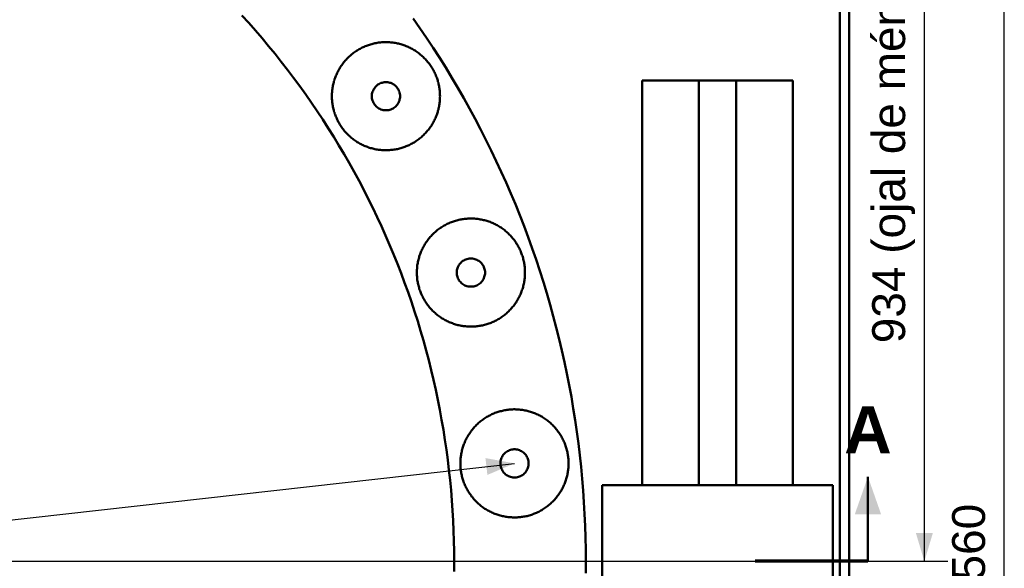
# Model space of a CAD drawing. Header units: millimetres. Extents: x 0 to 841, y 0 to 594.
# Tile 15 of 17: x 371 to 476, y 420 to 479. Entities that reach past the tile are written whole.
import ezdxf
from ezdxf.enums import TextEntityAlignment as Align

# ---------------------------------------------------------------- set-up
doc = ezdxf.new("R2010")
doc.units = ezdxf.units.MM
doc.linetypes.add('EJE', pattern=[31, 20, -4, 3, -4])
for name, color, linetype, lineweight in [('CORTE', 7, 'EJE', 70), ('COTA', 7, 'CONTINUOUS', 25), ('EJE', 7, 'EJE', 25), ('TXT', 7, 'CONTINUOUS', 25), ('VIS', 7, 'CONTINUOUS', 50)]:
    doc.layers.add(name, color=color, linetype=linetype, lineweight=lineweight)
doc.styles.add('STD', font='LiberationSans-Regular.ttf')
doc.styles.add('STDB', font='LiberationSans-Bold.ttf')

msp = doc.modelspace()

# ---------------------------------------------------------------- linework, layer by layer
at = {"layer": 'CORTE'}
msp.add_line((461.25, 420.97), (449.25, 420.97), dxfattribs=at)
at = {"layer": 'COTA'}
for p, q in [((475.75, 292.97), (475.75, 548.97)), ((467.25, 420.97), (467.25, 514.39)), ((331.25, 420.97), (423.67, 431.39)), ((423.67, 431.39), (423.67, 431.39)), ((332.75, 420.97), (469.75, 420.97))]:
    msp.add_line(p, q, dxfattribs=at)
for points in [[(423.67, 431.39), (420.58, 431.95), (420.78, 430.16)], [(461.25, 429.97), (459.85, 425.97), (462.65, 425.97)], [(467.25, 420.97), (468.15, 423.97), (466.35, 423.97)]]:
    msp.add_solid(points, dxfattribs=at)
at = {"layer": 'EJE'}
msp.add_line((213.25, 420.97), (449.25, 420.97), dxfattribs=at)
at = {"layer": 'VIS'}
msp.add_line((461.25, 420.97), (461.25, 429.97), dxfattribs=at)
for points in [[(458.25, 293.97), (458.25, 547.97)], [(459.25, 293.97), (459.25, 547.97)], [(417.25, 420.97), (417.24, 422.05), (417.22, 423.14), (417.19, 424.22), (417.14, 425.3), (417.08, 426.37), (417.01, 427.45), (416.92, 428.53), (416.82, 429.61), (416.7, 430.68), (416.57, 431.75), (416.43, 432.82), (416.27, 433.89), (416.1, 434.96), (415.92, 436.03), (415.73, 437.09), (415.52, 438.15), (415.3, 439.21), (415.06, 440.26), (414.81, 441.31), (414.55, 442.36), (414.27, 443.41), (413.98, 444.45), (413.68, 445.49), (413.37, 446.52), (413.04, 447.55), (412.7, 448.58), (412.35, 449.6), (411.98, 450.61), (411.6, 451.63), (411.21, 452.63), (410.81, 453.64), (410.39, 454.63), (409.96, 455.62), (409.52, 456.61), (409.07, 457.59), (408.6, 458.57), (408.12, 459.54), (407.63, 460.5), (407.13, 461.45), (406.61, 462.4), (406.09, 463.35), (405.55, 464.29), (405, 465.22), (404.44, 466.14), (403.86, 467.06), (403.28, 467.96), (402.68, 468.87), (402.07, 469.76), (401.46, 470.65), (400.83, 471.52), (400.18, 472.39), (399.53, 473.26), (398.87, 474.11), (398.2, 474.96), (397.51, 475.79), (396.82, 476.62), (396.12, 477.44), (395.4, 478.25), (394.68, 479.05)], [(417.25, 420.97), (417.24, 422.05), (417.22, 423.14), (417.19, 424.22), (417.14, 425.3), (417.08, 426.37), (417.01, 427.45), (416.92, 428.53), (416.82, 429.61), (416.7, 430.68), (416.57, 431.75), (416.43, 432.82), (416.27, 433.89), (416.1, 434.96), (415.92, 436.03), (415.73, 437.09), (415.52, 438.15), (415.3, 439.21), (415.06, 440.26), (414.81, 441.31), (414.55, 442.36), (414.27, 443.41), (413.98, 444.45), (413.68, 445.49), (413.37, 446.52), (413.04, 447.55), (412.7, 448.58), (412.35, 449.6), (411.98, 450.61), (411.6, 451.63), (411.21, 452.63), (410.81, 453.64), (410.39, 454.63), (409.96, 455.62), (409.52, 456.61), (409.07, 457.59), (408.6, 458.57), (408.12, 459.54), (407.63, 460.5), (407.13, 461.45), (406.61, 462.4), (406.09, 463.35), (405.55, 464.29), (405, 465.22), (404.44, 466.14), (403.86, 467.06), (403.28, 467.96), (402.68, 468.87), (402.07, 469.76), (401.46, 470.65), (400.83, 471.52), (400.18, 472.39), (399.53, 473.26), (398.87, 474.11), (398.2, 474.96), (397.51, 475.79), (396.82, 476.62), (396.12, 477.44), (395.4, 478.25), (394.68, 479.05)], [(431.25, 420.97), (431.24, 422.23), (431.22, 423.49), (431.18, 424.74), (431.12, 426), (431.05, 427.25), (430.97, 428.51), (430.86, 429.76), (430.75, 431.01), (430.61, 432.26), (430.46, 433.51), (430.3, 434.75), (430.12, 436), (429.92, 437.24), (429.71, 438.48), (429.48, 439.71), (429.24, 440.95), (428.98, 442.17), (428.7, 443.4), (428.41, 444.62), (428.11, 445.84), (427.79, 447.06), (427.45, 448.27), (427.1, 449.48), (426.74, 450.68), (426.36, 451.88), (425.96, 453.07), (425.55, 454.26), (425.12, 455.44), (424.68, 456.62), (424.23, 457.79), (423.76, 458.95), (423.27, 460.11), (422.77, 461.26), (422.26, 462.41), (421.73, 463.55), (421.19, 464.69), (420.63, 465.81), (420.06, 466.93), (419.48, 468.04), (418.88, 469.15), (418.27, 470.25), (417.64, 471.34), (417, 472.42), (416.35, 473.49), (415.68, 474.56), (415, 475.61), (414.31, 476.66), (413.6, 477.7), (412.88, 478.73)], [(415.75, 470.45), (415.74, 470.57), (415.74, 470.69), (415.73, 470.81), (415.73, 470.93), (415.71, 471.05), (415.7, 471.17), (415.68, 471.29), (415.67, 471.41), (415.64, 471.53), (415.62, 471.64), (415.59, 471.76), (415.57, 471.88), (415.53, 471.99), (415.5, 472.11), (415.47, 472.22), (415.43, 472.34), (415.39, 472.45), (415.34, 472.56), (415.3, 472.67), (415.25, 472.78), (415.2, 472.89), (415.15, 473), (415.1, 473.11), (415.04, 473.21), (414.98, 473.32), (414.92, 473.42), (414.86, 473.52), (414.79, 473.63), (414.72, 473.73), (414.65, 473.82), (414.58, 473.92), (414.51, 474.01), (414.43, 474.11), (414.36, 474.2), (414.28, 474.29), (414.2, 474.38), (414.11, 474.47), (414.03, 474.55), (413.94, 474.63), (413.85, 474.72), (413.76, 474.8), (413.67, 474.87), (413.58, 474.95), (413.49, 475.02), (413.39, 475.09), (413.29, 475.16), (413.19, 475.23), (413.09, 475.3), (412.99, 475.36), (412.89, 475.42), (412.78, 475.48), (412.68, 475.54), (412.57, 475.59), (412.46, 475.65), (412.35, 475.7), (412.24, 475.75), (412.13, 475.79), (412.02, 475.83), (411.91, 475.88), (411.8, 475.91), (411.68, 475.95), (411.57, 475.98), (411.45, 476.02), (411.33, 476.05), (411.22, 476.07), (411.1, 476.1), (410.98, 476.12), (410.86, 476.14), (410.74, 476.15), (410.62, 476.17), (410.5, 476.18), (410.39, 476.19), (410.27, 476.2), (410.15, 476.2), (410.03, 476.2), (409.91, 476.2), (409.79, 476.2), (409.67, 476.19), (409.55, 476.19), (409.43, 476.17), (409.31, 476.16), (409.19, 476.15), (409.07, 476.13), (408.95, 476.11), (408.83, 476.08), (408.72, 476.06), (408.6, 476.03), (408.48, 476), (408.37, 475.97), (408.25, 475.93), (408.14, 475.9), (408.03, 475.86), (407.91, 475.81), (407.8, 475.77), (407.69, 475.72), (407.58, 475.67), (407.47, 475.62), (407.37, 475.57), (407.26, 475.51), (407.16, 475.45), (407.05, 475.39), (406.95, 475.33), (406.85, 475.27), (406.75, 475.2), (406.65, 475.13), (406.55, 475.06), (406.46, 474.99), (406.36, 474.91), (406.27, 474.83), (406.18, 474.76), (406.09, 474.67), (406, 474.59), (405.92, 474.51), (405.84, 474.42), (405.75, 474.33), (405.67, 474.25), (405.59, 474.15), (405.52, 474.06), (405.44, 473.97), (405.37, 473.87), (405.3, 473.77), (405.23, 473.68), (405.17, 473.58), (405.1, 473.47), (405.04, 473.37), (404.98, 473.27), (404.92, 473.16), (404.87, 473.06), (404.81, 472.95), (404.76, 472.84), (404.72, 472.73), (404.67, 472.62), (404.62, 472.51), (404.58, 472.39), (404.54, 472.28), (404.51, 472.17), (404.47, 472.05), (404.44, 471.94), (404.41, 471.82), (404.38, 471.7), (404.36, 471.59), (404.34, 471.47), (404.32, 471.35), (404.3, 471.23), (404.28, 471.11), (404.27, 470.99), (404.26, 470.87), (404.25, 470.75), (404.25, 470.63), (404.25, 470.51), (404.25, 470.39), (404.25, 470.27), (404.25, 470.15), (404.26, 470.03), (404.27, 469.91), (404.28, 469.79), (404.3, 469.68), (404.32, 469.56), (404.34, 469.44), (404.36, 469.32), (404.38, 469.2), (404.41, 469.09), (404.44, 468.97), (404.47, 468.85), (404.51, 468.74), (404.54, 468.62), (404.58, 468.51), (404.62, 468.4), (404.67, 468.29), (404.72, 468.18), (404.76, 468.07), (404.81, 467.96), (404.87, 467.85), (404.92, 467.74), (404.98, 467.64), (405.04, 467.53), (405.1, 467.43), (405.17, 467.33), (405.23, 467.23), (405.3, 467.13), (405.37, 467.03), (405.44, 466.94), (405.52, 466.84), (405.59, 466.75), (405.67, 466.66), (405.75, 466.57), (405.84, 466.48), (405.92, 466.4), (406, 466.31), (406.09, 466.23), (406.18, 466.15), (406.27, 466.07), (406.36, 466), (406.46, 465.92), (406.55, 465.85), (406.65, 465.78), (406.75, 465.71), (406.85, 465.64), (406.95, 465.58), (407.05, 465.51), (407.16, 465.45), (407.26, 465.4), (407.37, 465.34), (407.47, 465.29), (407.58, 465.23), (407.69, 465.18), (407.8, 465.14), (407.91, 465.09), (408.03, 465.05), (408.14, 465.01), (408.25, 464.97), (408.37, 464.94), (408.48, 464.91), (408.6, 464.88), (408.72, 464.85), (408.83, 464.82), (408.95, 464.8), (409.07, 464.78), (409.19, 464.76), (409.31, 464.74), (409.43, 464.73), (409.55, 464.72), (409.67, 464.71), (409.79, 464.71), (409.91, 464.7), (410.03, 464.7), (410.15, 464.71), (410.27, 464.71), (410.39, 464.72), (410.5, 464.73), (410.62, 464.74), (410.74, 464.75), (410.86, 464.77), (410.98, 464.79), (411.1, 464.81), (411.22, 464.83), (411.33, 464.86), (411.45, 464.89), (411.57, 464.92), (411.68, 464.96), (411.8, 464.99), (411.91, 465.03), (412.02, 465.07), (412.13, 465.12), (412.24, 465.16), (412.35, 465.21), (412.46, 465.26), (412.57, 465.31), (412.68, 465.37), (412.78, 465.42), (412.89, 465.48), (412.99, 465.54), (413.09, 465.61), (413.19, 465.67), (413.29, 465.74), (413.39, 465.81), (413.49, 465.88), (413.58, 465.96), (413.67, 466.03), (413.76, 466.11), (413.85, 466.19), (413.94, 466.27), (414.03, 466.36), (414.11, 466.44), (414.2, 466.53), (414.28, 466.62), (414.36, 466.71), (414.43, 466.8), (414.51, 466.89), (414.58, 466.99), (414.65, 467.08), (414.72, 467.18), (414.79, 467.28), (414.86, 467.38), (414.92, 467.48), (414.98, 467.59), (415.04, 467.69), (415.1, 467.8), (415.15, 467.9), (415.2, 468.01), (415.25, 468.12), (415.3, 468.23), (415.34, 468.34), (415.39, 468.46), (415.43, 468.57), (415.47, 468.68), (415.5, 468.8), (415.53, 468.91), (415.57, 469.03), (415.59, 469.14), (415.62, 469.26), (415.64, 469.38), (415.67, 469.5), (415.68, 469.62), (415.7, 469.73), (415.71, 469.85), (415.73, 469.97), (415.73, 470.09), (415.74, 470.21), (415.74, 470.33), (415.75, 470.45)], [(411.5, 470.45), (411.49, 470.57), (411.48, 470.69), (411.45, 470.81), (411.42, 470.93), (411.38, 471.04), (411.32, 471.15), (411.26, 471.25), (411.19, 471.35), (411.12, 471.45), (411.03, 471.53), (410.94, 471.61), (410.85, 471.69), (410.75, 471.75), (410.64, 471.81), (410.53, 471.86), (410.41, 471.89), (410.3, 471.92), (410.18, 471.94), (410.06, 471.95), (409.93, 471.95), (409.81, 471.94), (409.7, 471.92), (409.58, 471.89), (409.46, 471.86), (409.35, 471.81), (409.25, 471.75), (409.14, 471.69), (409.05, 471.61), (408.96, 471.53), (408.87, 471.45), (408.8, 471.35), (408.73, 471.25), (408.67, 471.15), (408.62, 471.04), (408.57, 470.93), (408.54, 470.81), (408.51, 470.69), (408.5, 470.57), (408.5, 470.45), (408.5, 470.33), (408.51, 470.21), (408.54, 470.09), (408.57, 469.98), (408.62, 469.87), (408.67, 469.76), (408.73, 469.65), (408.8, 469.55), (408.87, 469.46), (408.96, 469.37), (409.05, 469.29), (409.14, 469.22), (409.25, 469.15), (409.35, 469.1), (409.46, 469.05), (409.58, 469.01), (409.7, 468.98), (409.81, 468.96), (409.93, 468.95), (410.06, 468.95), (410.18, 468.96), (410.3, 468.98), (410.41, 469.01), (410.53, 469.05), (410.64, 469.1), (410.75, 469.15), (410.85, 469.22), (410.94, 469.29), (411.03, 469.37), (411.12, 469.46), (411.19, 469.55), (411.26, 469.65), (411.32, 469.76), (411.38, 469.87), (411.42, 469.98), (411.45, 470.09), (411.48, 470.21), (411.49, 470.33), (411.5, 470.45)], [(437.25, 429.06), (437.25, 472.14)], [(437.25, 472.14), (443.25, 472.14)], [(443.25, 429.06), (443.25, 472.14)], [(443.25, 472.14), (447.25, 472.14)], [(447.25, 472.14), (453.25, 472.14)], [(447.25, 429.06), (447.25, 472.14)], [(453.25, 429.06), (453.25, 472.14)], [(424.78, 451.69), (424.78, 451.81), (424.78, 451.93), (424.77, 452.05), (424.76, 452.17), (424.75, 452.29), (424.74, 452.41), (424.72, 452.53), (424.7, 452.65), (424.68, 452.76), (424.66, 452.88), (424.63, 453), (424.6, 453.12), (424.57, 453.23), (424.54, 453.35), (424.5, 453.46), (424.46, 453.57), (424.42, 453.69), (424.38, 453.8), (424.33, 453.91), (424.29, 454.02), (424.24, 454.13), (424.19, 454.24), (424.13, 454.35), (424.07, 454.45), (424.02, 454.56), (423.95, 454.66), (423.89, 454.76), (423.83, 454.86), (423.76, 454.96), (423.69, 455.06), (423.62, 455.16), (423.55, 455.25), (423.47, 455.35), (423.39, 455.44), (423.31, 455.53), (423.23, 455.62), (423.15, 455.7), (423.07, 455.79), (422.98, 455.87), (422.89, 455.95), (422.8, 456.03), (422.71, 456.11), (422.62, 456.19), (422.52, 456.26), (422.43, 456.33), (422.33, 456.4), (422.23, 456.47), (422.13, 456.53), (422.03, 456.6), (421.92, 456.66), (421.82, 456.72), (421.71, 456.78), (421.61, 456.83), (421.5, 456.88), (421.39, 456.93), (421.28, 456.98), (421.17, 457.03), (421.06, 457.07), (420.94, 457.11), (420.83, 457.15), (420.72, 457.19), (420.6, 457.22), (420.49, 457.25), (420.37, 457.28), (420.25, 457.31), (420.13, 457.33), (420.02, 457.35), (419.9, 457.37), (419.78, 457.39), (419.66, 457.41), (419.54, 457.42), (419.42, 457.43), (419.3, 457.43), (419.18, 457.44), (419.06, 457.44), (418.94, 457.44), (418.82, 457.44), (418.7, 457.43), (418.58, 457.42), (418.46, 457.41), (418.34, 457.4), (418.22, 457.38), (418.1, 457.36), (417.99, 457.34), (417.87, 457.32), (417.75, 457.3), (417.63, 457.27), (417.52, 457.24), (417.4, 457.2), (417.29, 457.17), (417.17, 457.13), (417.06, 457.09), (416.95, 457.05), (416.84, 457.01), (416.73, 456.96), (416.62, 456.91), (416.51, 456.86), (416.4, 456.8), (416.3, 456.75), (416.19, 456.69), (416.09, 456.63), (415.98, 456.57), (415.88, 456.5), (415.78, 456.44), (415.69, 456.37), (415.59, 456.3), (415.49, 456.22), (415.4, 456.15), (415.31, 456.07), (415.22, 455.99), (415.13, 455.91), (415.04, 455.83), (414.95, 455.75), (414.87, 455.66), (414.79, 455.57), (414.71, 455.48), (414.63, 455.39), (414.55, 455.3), (414.48, 455.2), (414.41, 455.11), (414.34, 455.01), (414.27, 454.91), (414.2, 454.81), (414.14, 454.71), (414.08, 454.61), (414.02, 454.5), (413.96, 454.4), (413.9, 454.29), (413.85, 454.18), (413.8, 454.08), (413.75, 453.97), (413.7, 453.86), (413.66, 453.74), (413.62, 453.63), (413.58, 453.52), (413.54, 453.4), (413.51, 453.29), (413.48, 453.17), (413.45, 453.06), (413.42, 452.94), (413.39, 452.82), (413.37, 452.7), (413.35, 452.59), (413.33, 452.47), (413.32, 452.35), (413.31, 452.23), (413.3, 452.11), (413.29, 451.99), (413.28, 451.87), (413.28, 451.75), (413.28, 451.63), (413.28, 451.51), (413.29, 451.39), (413.3, 451.27), (413.31, 451.15), (413.32, 451.03), (413.33, 450.91), (413.35, 450.79), (413.37, 450.68), (413.39, 450.56), (413.42, 450.44), (413.45, 450.32), (413.48, 450.21), (413.51, 450.09), (413.54, 449.98), (413.58, 449.86), (413.62, 449.75), (413.66, 449.64), (413.7, 449.52), (413.75, 449.41), (413.8, 449.3), (413.85, 449.2), (413.9, 449.09), (413.96, 448.98), (414.02, 448.88), (414.08, 448.77), (414.14, 448.67), (414.2, 448.57), (414.27, 448.47), (414.34, 448.37), (414.41, 448.27), (414.48, 448.18), (414.55, 448.08), (414.63, 447.99), (414.71, 447.9), (414.79, 447.81), (414.87, 447.72), (414.95, 447.63), (415.04, 447.55), (415.13, 447.47), (415.22, 447.39), (415.31, 447.31), (415.4, 447.23), (415.49, 447.16), (415.59, 447.08), (415.69, 447.01), (415.78, 446.94), (415.88, 446.88), (415.98, 446.81), (416.09, 446.75), (416.19, 446.69), (416.3, 446.63), (416.4, 446.58), (416.51, 446.52), (416.62, 446.47), (416.73, 446.42), (416.84, 446.37), (416.95, 446.33), (417.06, 446.29), (417.17, 446.25), (417.29, 446.21), (417.4, 446.18), (417.52, 446.14), (417.63, 446.11), (417.75, 446.08), (417.87, 446.06), (417.99, 446.04), (418.1, 446.02), (418.22, 446), (418.34, 445.98), (418.46, 445.97), (418.58, 445.96), (418.7, 445.95), (418.82, 445.94), (418.94, 445.94), (419.06, 445.94), (419.18, 445.94), (419.3, 445.95), (419.42, 445.95), (419.54, 445.96), (419.66, 445.97), (419.78, 445.99), (419.9, 446.01), (420.02, 446.03), (420.13, 446.05), (420.25, 446.07), (420.37, 446.1), (420.49, 446.13), (420.6, 446.16), (420.72, 446.19), (420.83, 446.23), (420.94, 446.27), (421.06, 446.31), (421.17, 446.35), (421.28, 446.4), (421.39, 446.45), (421.5, 446.5), (421.61, 446.55), (421.71, 446.6), (421.82, 446.66), (421.92, 446.72), (422.03, 446.78), (422.13, 446.85), (422.23, 446.91), (422.33, 446.98), (422.43, 447.05), (422.52, 447.12), (422.62, 447.19), (422.71, 447.27), (422.8, 447.35), (422.89, 447.43), (422.98, 447.51), (423.07, 447.59), (423.15, 447.68), (423.23, 447.76), (423.31, 447.85), (423.39, 447.94), (423.47, 448.04), (423.55, 448.13), (423.62, 448.22), (423.69, 448.32), (423.76, 448.42), (423.83, 448.52), (423.89, 448.62), (423.95, 448.72), (424.02, 448.82), (424.07, 448.93), (424.13, 449.03), (424.19, 449.14), (424.24, 449.25), (424.29, 449.36), (424.33, 449.47), (424.38, 449.58), (424.42, 449.69), (424.46, 449.81), (424.5, 449.92), (424.54, 450.03), (424.57, 450.15), (424.6, 450.26), (424.63, 450.38), (424.66, 450.5), (424.68, 450.62), (424.7, 450.73), (424.72, 450.85), (424.74, 450.97), (424.75, 451.09), (424.76, 451.21), (424.77, 451.33), (424.78, 451.45), (424.78, 451.57), (424.78, 451.69)], [(420.53, 451.69), (420.53, 451.81), (420.51, 451.93), (420.49, 452.05), (420.45, 452.17), (420.41, 452.28), (420.36, 452.39), (420.3, 452.49), (420.23, 452.59), (420.15, 452.68), (420.07, 452.77), (419.98, 452.85), (419.88, 452.92), (419.78, 452.99), (419.67, 453.05), (419.56, 453.09), (419.45, 453.13), (419.33, 453.16), (419.21, 453.18), (419.09, 453.19), (418.97, 453.19), (418.85, 453.18), (418.73, 453.16), (418.61, 453.13), (418.5, 453.09), (418.39, 453.05), (418.28, 452.99), (418.18, 452.92), (418.08, 452.85), (417.99, 452.77), (417.91, 452.68), (417.83, 452.59), (417.76, 452.49), (417.7, 452.39), (417.65, 452.28), (417.61, 452.17), (417.57, 452.05), (417.55, 451.93), (417.54, 451.81), (417.53, 451.69), (417.54, 451.57), (417.55, 451.45), (417.57, 451.33), (417.61, 451.22), (417.65, 451.1), (417.7, 450.99), (417.76, 450.89), (417.83, 450.79), (417.91, 450.7), (417.99, 450.61), (418.08, 450.53), (418.18, 450.46), (418.28, 450.39), (418.39, 450.33), (418.5, 450.29), (418.61, 450.25), (418.73, 450.22), (418.85, 450.2), (418.97, 450.19), (419.09, 450.19), (419.21, 450.2), (419.33, 450.22), (419.45, 450.25), (419.56, 450.29), (419.67, 450.33), (419.78, 450.39), (419.88, 450.46), (419.98, 450.53), (420.07, 450.61), (420.15, 450.7), (420.23, 450.79), (420.3, 450.89), (420.36, 450.99), (420.41, 451.1), (420.45, 451.22), (420.49, 451.33), (420.51, 451.45), (420.53, 451.57), (420.53, 451.69)], [(429.42, 431.39), (429.41, 431.51), (429.41, 431.63), (429.4, 431.75), (429.4, 431.87), (429.38, 431.99), (429.37, 432.11), (429.35, 432.22), (429.34, 432.34), (429.31, 432.46), (429.29, 432.58), (429.26, 432.7), (429.24, 432.81), (429.2, 432.93), (429.17, 433.04), (429.14, 433.16), (429.1, 433.27), (429.06, 433.38), (429.01, 433.5), (428.97, 433.61), (428.92, 433.72), (428.87, 433.83), (428.82, 433.94), (428.77, 434.04), (428.71, 434.15), (428.65, 434.25), (428.59, 434.36), (428.53, 434.46), (428.46, 434.56), (428.39, 434.66), (428.32, 434.76), (428.25, 434.85), (428.18, 434.95), (428.1, 435.04), (428.03, 435.13), (427.95, 435.22), (427.87, 435.31), (427.78, 435.4), (427.7, 435.48), (427.61, 435.57), (427.52, 435.65), (427.43, 435.73), (427.34, 435.81), (427.25, 435.88), (427.16, 435.96), (427.06, 436.03), (426.96, 436.1), (426.86, 436.17), (426.76, 436.23), (426.66, 436.29), (426.56, 436.36), (426.45, 436.42), (426.35, 436.47), (426.24, 436.53), (426.13, 436.58), (426.02, 436.63), (425.91, 436.68), (425.8, 436.72), (425.69, 436.77), (425.58, 436.81), (425.46, 436.85), (425.35, 436.88), (425.24, 436.92), (425.12, 436.95), (425, 436.98), (424.89, 437.01), (424.77, 437.03), (424.65, 437.05), (424.53, 437.07), (424.41, 437.09), (424.29, 437.1), (424.17, 437.11), (424.06, 437.12), (423.94, 437.13), (423.82, 437.13), (423.7, 437.14), (423.58, 437.14), (423.46, 437.13), (423.34, 437.13), (423.22, 437.12), (423.1, 437.11), (422.98, 437.1), (422.86, 437.08), (422.74, 437.06), (422.62, 437.04), (422.5, 437.02), (422.39, 436.99), (422.27, 436.96), (422.15, 436.93), (422.04, 436.9), (421.92, 436.87), (421.81, 436.83), (421.7, 436.79), (421.58, 436.75), (421.47, 436.7), (421.36, 436.66), (421.25, 436.61), (421.14, 436.55), (421.04, 436.5), (420.93, 436.44), (420.82, 436.39), (420.72, 436.33), (420.62, 436.26), (420.52, 436.2), (420.42, 436.13), (420.32, 436.06), (420.22, 435.99), (420.13, 435.92), (420.03, 435.84), (419.94, 435.77), (419.85, 435.69), (419.76, 435.61), (419.67, 435.53), (419.59, 435.44), (419.51, 435.36), (419.42, 435.27), (419.34, 435.18), (419.26, 435.09), (419.19, 435), (419.11, 434.9), (419.04, 434.81), (418.97, 434.71), (418.9, 434.61), (418.84, 434.51), (418.77, 434.41), (418.71, 434.3), (418.65, 434.2), (418.59, 434.1), (418.54, 433.99), (418.48, 433.88), (418.43, 433.77), (418.39, 433.66), (418.34, 433.55), (418.29, 433.44), (418.25, 433.33), (418.21, 433.21), (418.18, 433.1), (418.14, 432.99), (418.11, 432.87), (418.08, 432.75), (418.05, 432.64), (418.03, 432.52), (418.01, 432.4), (417.99, 432.28), (417.97, 432.16), (417.95, 432.05), (417.94, 431.93), (417.93, 431.81), (417.92, 431.69), (417.92, 431.57), (417.92, 431.45), (417.92, 431.33), (417.92, 431.21), (417.92, 431.09), (417.93, 430.97), (417.94, 430.85), (417.95, 430.73), (417.97, 430.61), (417.99, 430.49), (418.01, 430.37), (418.03, 430.25), (418.05, 430.14), (418.08, 430.02), (418.11, 429.9), (418.14, 429.79), (418.18, 429.67), (418.21, 429.56), (418.25, 429.45), (418.29, 429.33), (418.34, 429.22), (418.39, 429.11), (418.43, 429), (418.48, 428.89), (418.54, 428.78), (418.59, 428.68), (418.65, 428.57), (418.71, 428.47), (418.77, 428.37), (418.84, 428.26), (418.9, 428.16), (418.97, 428.07), (419.04, 427.97), (419.11, 427.87), (419.19, 427.78), (419.26, 427.69), (419.34, 427.59), (419.42, 427.51), (419.51, 427.42), (419.59, 427.33), (419.67, 427.25), (419.76, 427.16), (419.85, 427.08), (419.94, 427.01), (420.03, 426.93), (420.13, 426.85), (420.22, 426.78), (420.32, 426.71), (420.42, 426.64), (420.52, 426.57), (420.62, 426.51), (420.72, 426.45), (420.82, 426.39), (420.93, 426.33), (421.04, 426.27), (421.14, 426.22), (421.25, 426.17), (421.36, 426.12), (421.47, 426.07), (421.58, 426.03), (421.7, 425.98), (421.81, 425.94), (421.92, 425.91), (422.04, 425.87), (422.15, 425.84), (422.27, 425.81), (422.39, 425.78), (422.5, 425.76), (422.62, 425.73), (422.74, 425.71), (422.86, 425.69), (422.98, 425.68), (423.1, 425.67), (423.22, 425.65), (423.34, 425.65), (423.46, 425.64), (423.58, 425.64), (423.7, 425.64), (423.82, 425.64), (423.94, 425.64), (424.06, 425.65), (424.17, 425.66), (424.29, 425.67), (424.41, 425.69), (424.53, 425.7), (424.65, 425.72), (424.77, 425.74), (424.89, 425.77), (425, 425.79), (425.12, 425.82), (425.24, 425.86), (425.35, 425.89), (425.46, 425.93), (425.58, 425.96), (425.69, 426.01), (425.8, 426.05), (425.91, 426.09), (426.02, 426.14), (426.13, 426.19), (426.24, 426.25), (426.35, 426.3), (426.45, 426.36), (426.56, 426.42), (426.66, 426.48), (426.76, 426.54), (426.86, 426.61), (426.96, 426.68), (427.06, 426.75), (427.16, 426.82), (427.25, 426.89), (427.34, 426.97), (427.43, 427.04), (427.52, 427.12), (427.61, 427.21), (427.7, 427.29), (427.78, 427.37), (427.87, 427.46), (427.95, 427.55), (428.03, 427.64), (428.1, 427.73), (428.18, 427.83), (428.25, 427.92), (428.32, 428.02), (428.39, 428.11), (428.46, 428.21), (428.53, 428.31), (428.59, 428.42), (428.65, 428.52), (428.71, 428.63), (428.77, 428.73), (428.82, 428.84), (428.87, 428.95), (428.92, 429.06), (428.97, 429.17), (429.01, 429.28), (429.06, 429.39), (429.1, 429.5), (429.14, 429.62), (429.17, 429.73), (429.2, 429.85), (429.24, 429.96), (429.26, 430.08), (429.29, 430.2), (429.31, 430.31), (429.34, 430.43), (429.35, 430.55), (429.37, 430.67), (429.38, 430.79), (429.4, 430.91), (429.4, 431.03), (429.41, 431.15), (429.41, 431.27), (429.42, 431.39)], [(425.17, 431.39), (425.16, 431.51), (425.15, 431.63), (425.12, 431.75), (425.09, 431.86), (425.05, 431.97), (424.99, 432.08), (424.93, 432.19), (424.86, 432.29), (424.79, 432.38), (424.7, 432.47), (424.61, 432.55), (424.52, 432.62), (424.42, 432.69), (424.31, 432.74), (424.2, 432.79), (424.08, 432.83), (423.97, 432.86), (423.85, 432.88), (423.73, 432.89), (423.6, 432.89), (423.48, 432.88), (423.37, 432.86), (423.25, 432.83), (423.13, 432.79), (423.02, 432.74), (422.92, 432.69), (422.81, 432.62), (422.72, 432.55), (422.63, 432.47), (422.54, 432.38), (422.47, 432.29), (422.4, 432.19), (422.34, 432.08), (422.29, 431.97), (422.24, 431.86), (422.21, 431.75), (422.18, 431.63), (422.17, 431.51), (422.17, 431.39), (422.17, 431.27), (422.18, 431.15), (422.21, 431.03), (422.24, 430.91), (422.29, 430.8), (422.34, 430.69), (422.4, 430.59), (422.47, 430.49), (422.54, 430.39), (422.63, 430.3), (422.72, 430.22), (422.81, 430.15), (422.92, 430.09), (423.02, 430.03), (423.13, 429.98), (423.25, 429.95), (423.37, 429.92), (423.48, 429.9), (423.6, 429.89), (423.73, 429.89), (423.85, 429.9), (423.97, 429.92), (424.08, 429.95), (424.2, 429.98), (424.31, 430.03), (424.42, 430.09), (424.52, 430.15), (424.61, 430.22), (424.7, 430.3), (424.79, 430.39), (424.86, 430.49), (424.93, 430.59), (424.99, 430.69), (425.05, 430.8), (425.09, 430.91), (425.12, 431.03), (425.15, 431.15), (425.16, 431.27), (425.17, 431.39)], [(433, 429.06), (457.5, 429.06)], [(433, 414.31), (433, 429.06)], [(457.5, 371.81), (457.5, 429.06)], [(417.24, 419.89), (417.25, 420.97)], [(417.24, 419.89), (417.25, 420.97)], [(431.24, 419.72), (431.25, 420.97)]]:
    msp.add_lwpolyline(points, dxfattribs=at)

# ---------------------------------------------------------------- texts
at = {"layer": 'TXT', "style": 'STD'}
for s, p in [('934 (ojal de ménsula)', (466.25, 467.68)), ('2.560', (474.75, 420.97))]:
    msp.add_text(s, height=3.5, rotation=90, dxfattribs=at).set_placement(p, align=Align.BOTTOM_CENTER)
at = {"layer": 'TXT', "style": 'STDB'}
msp.add_text('A', height=5, dxfattribs=at).set_placement((461.25, 434.97), align=Align.MIDDLE_CENTER)

doc.saveas('drawing.dxf')
